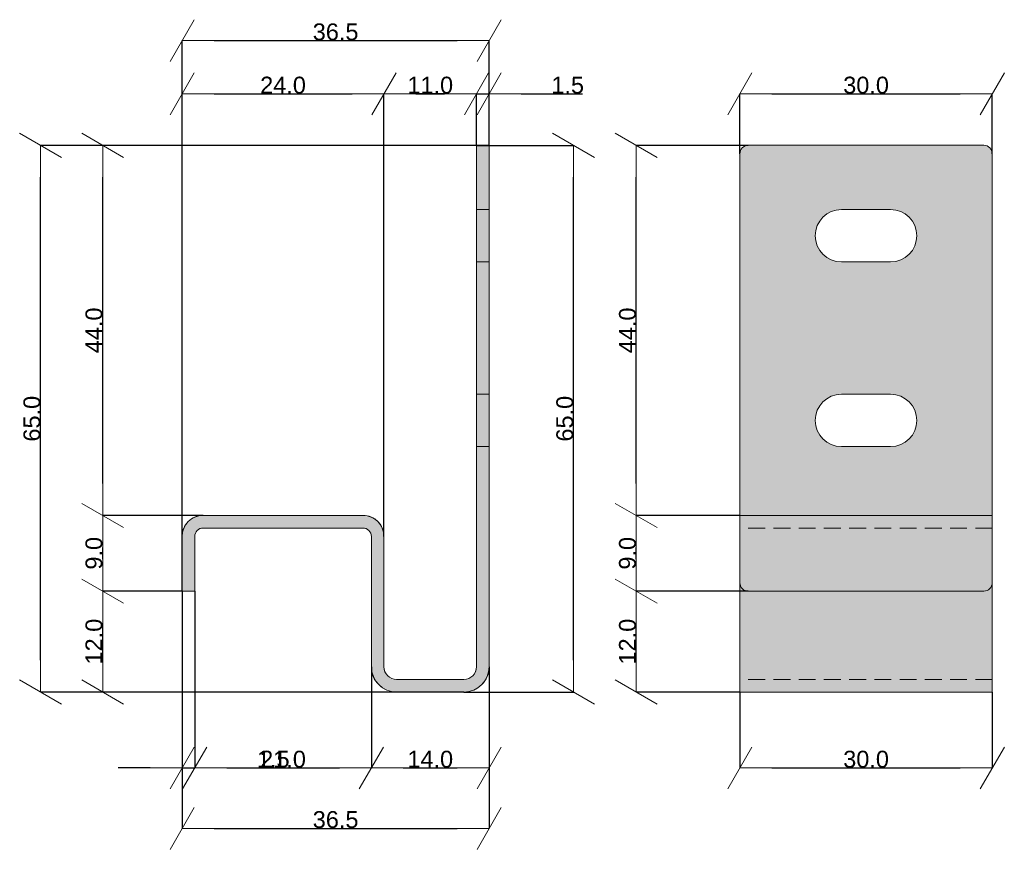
# Model space of a CAD drawing. Header units: millimetres. Extents: x -7814 to 55813, y 465 to 25965.
# Tile 105 of 112: x 48873 to 50044, y 21058 to 22044. Entities that reach past the tile are written whole.
import ezdxf

# ---------------------------------------------------------------- set-up
doc = ezdxf.new("R2010")
doc.units = ezdxf.units.MM
doc.linetypes.add('Hidden Line', pattern=[30, 20, -10])
doc.layers.add('2D Drafting - General102', color=254, linetype='Continuous', lineweight=13)
doc.layers.add('2D Drafting - General2', color=251, linetype='Continuous', lineweight=15)
doc.layers.add('Dimensioning - General', color=7, linetype='Continuous')
doc.styles.add('GENERATED_STYLE_1', font='arial.ttf')
doc.dimstyles.new('GENERATED_STYLE__3', dxfattribs={"dimtxt": 20, "dimasz": 38, "dimexe": 0.18, "dimexo": 0, "dimgap": 0.09, "dimtad": 1, "dimtih": 1, "dimtoh": 1, "dimdec": 1, "dimlfac": 0.1, "dimzin": 0, "dimdsep": 46, "dimtxsty": 'GENERATED_STYLE_1', "dimblk": 'ARROWHEAD_2', "dimblk1": 'ARROWHEAD_2', "dimblk2": 'ARROWHEAD_2', "dimcen": 0.09, "dimclrd": 161, "dimclre": 161, "dimclrt": 161, "dimadec": 0, "dimazin": 0, "dimtfac": 1, "dimtdec": 4, "dimtmove": 0, "dimatfit": 3, "dimfxl": 0, "dimtolj": 1, "dimtzin": 0, "dimarcsym": 0})
doc.dimstyles.new('GENERATED_STYLE__4', dxfattribs={"dimtxt": 20, "dimasz": 38, "dimexe": 0.18, "dimexo": 0, "dimgap": 0.09, "dimtad": 1, "dimdec": 1, "dimlfac": 0.1, "dimzin": 0, "dimdsep": 46, "dimtxsty": 'GENERATED_STYLE_1', "dimblk": 'ARROWHEAD_2', "dimblk1": 'ARROWHEAD_2', "dimblk2": 'ARROWHEAD_2', "dimcen": 0.09, "dimclrd": 161, "dimclre": 161, "dimclrt": 161, "dimadec": 0, "dimazin": 0, "dimtfac": 1, "dimtdec": 4, "dimtmove": 0, "dimatfit": 3, "dimfxl": 0, "dimtolj": 1, "dimtzin": 0, "dimarcsym": 0})

# ---------------------------------------------------------------- blocks, each defined once
blk = doc.blocks.new('ARROWHEAD_2')
at = {"color": 0, "linetype": 'Continuous', "lineweight": 0}
for p, q in [((-0.378, -0.655), (0.378, 0.655)), ((0, 0), (-1, 0))]:
    blk.add_line(p, q, dxfattribs=at)
blk = doc.blocks.new('*D162')
at = {"layer": 'Defpoints', "color": 0, "linetype": 'Continuous'}
for p in [(48898.1, 21895.1), (49431.3, 21895.1), (49401.3, 21245.1)]:
    blk.add_point(p, dxfattribs=at)
at = {"layer": 'Dimensioning - General', "color": 161, "linetype": 'Continuous', "lineweight": -2}
for p, q in [((49431.3, 21895.1), (48898, 21895.1)), ((48898.1, 21283.1), (48898.1, 21857.1)), ((49401.3, 21245.1), (48898, 21245.1))]:
    blk.add_line(p, q, dxfattribs=at)
at = {"layer": 'Dimensioning - General', "color": 161, "linetype": 'Continuous', "lineweight": -2, "xscale": 38.00000000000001, "yscale": 38.00000000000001, "zscale": 38.00000000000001}
for p, rotation in [((48898.1, 21895.1), 90), ((48898.1, 21245.1), 270)]:
    blk.add_blockref('ARROWHEAD_2', p, dxfattribs=dict(at, rotation=rotation))
at = {"layer": 'Dimensioning - General', "color": 161, "linetype": 'Continuous', "lineweight": 25, "insert": (48887.8, 21570.1), "char_height": 20, "attachment_point": 5, "rotation": 90, "style": 'GENERATED_STYLE_1'}
blk.add_mtext('\\A1;65.0', dxfattribs=at)
blk = doc.blocks.new('*D163')
at = {"layer": 'Defpoints', "color": 0, "linetype": 'Continuous'}
for p in [(49416.3, 21895.1), (49531.6, 21895.1), (49401.3, 21245.1)]:
    blk.add_point(p, dxfattribs=at)
at = {"layer": 'Dimensioning - General', "color": 161, "linetype": 'Continuous', "lineweight": -2}
for p, q in [((49416.3, 21895.1), (49531.8, 21895.1)), ((49531.6, 21283.1), (49531.6, 21857.1)), ((49401.3, 21245.1), (49531.8, 21245.1))]:
    blk.add_line(p, q, dxfattribs=at)
at = {"layer": 'Dimensioning - General', "color": 161, "linetype": 'Continuous', "lineweight": -2, "xscale": 38.00000000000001, "yscale": 38.00000000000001, "zscale": 38.00000000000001}
for p, rotation in [((49531.6, 21895.1), 90), ((49531.6, 21245.1), 270)]:
    blk.add_blockref('ARROWHEAD_2', p, dxfattribs=dict(at, rotation=rotation))
at = {"layer": 'Dimensioning - General', "color": 161, "linetype": 'Continuous', "lineweight": 25, "insert": (49521.3, 21570.1), "char_height": 20, "attachment_point": 5, "rotation": 90, "style": 'GENERATED_STYLE_1'}
blk.add_mtext('\\A1;65.0', dxfattribs=at)
blk = doc.blocks.new('*D164')
at = {"layer": 'Defpoints', "color": 0, "linetype": 'Continuous'}
for p in [(49606.1, 21365.1), (49739.4, 21365.1), (49729.4, 21245.1)]:
    blk.add_point(p, dxfattribs=at)
at = {"layer": 'Dimensioning - General', "color": 161, "linetype": 'Continuous', "lineweight": -2}
for p, q in [((49739.4, 21365.1), (49605.9, 21365.1)), ((49606.1, 21283.1), (49606.1, 21327.1)), ((49729.4, 21245.1), (49605.9, 21245.1))]:
    blk.add_line(p, q, dxfattribs=at)
at = {"layer": 'Dimensioning - General', "color": 161, "linetype": 'Continuous', "lineweight": -2, "xscale": 38.00000000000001, "yscale": 38.00000000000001, "zscale": 38.00000000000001}
for p, rotation in [((49606.1, 21365.1), 90), ((49606.1, 21245.1), 270)]:
    blk.add_blockref('ARROWHEAD_2', p, dxfattribs=dict(at, rotation=rotation))
at = {"layer": 'Dimensioning - General', "color": 161, "linetype": 'Continuous', "lineweight": 25, "insert": (49595.8, 21305.1), "char_height": 20, "attachment_point": 5, "rotation": 90, "style": 'GENERATED_STYLE_1'}
blk.add_mtext('\\A1;12.0', dxfattribs=at)
blk = doc.blocks.new('*D165')
at = {"layer": 'Defpoints', "color": 0, "linetype": 'Continuous'}
for p in [(49606.1, 21455.1), (49729.4, 21455.1), (49739.4, 21365.1)]:
    blk.add_point(p, dxfattribs=at)
at = {"layer": 'Dimensioning - General', "color": 161, "linetype": 'Continuous', "lineweight": -2}
for p, q in [((49729.4, 21455.1), (49605.9, 21455.1)), ((49606.1, 21403.1), (49606.1, 21417.1)), ((49739.4, 21365.1), (49605.9, 21365.1))]:
    blk.add_line(p, q, dxfattribs=at)
at = {"layer": 'Dimensioning - General', "color": 161, "linetype": 'Continuous', "lineweight": -2, "xscale": 38.00000000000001, "yscale": 38.00000000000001, "zscale": 38.00000000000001}
for p, rotation in [((49606.1, 21455.1), 90), ((49606.1, 21365.1), 270)]:
    blk.add_blockref('ARROWHEAD_2', p, dxfattribs=dict(at, rotation=rotation))
at = {"layer": 'Dimensioning - General', "color": 161, "linetype": 'Continuous', "lineweight": 25, "insert": (49595.8, 21410.1), "char_height": 20, "attachment_point": 5, "rotation": 90, "style": 'GENERATED_STYLE_1'}
blk.add_mtext('\\A1;9.0', dxfattribs=at)
blk = doc.blocks.new('*D166')
at = {"layer": 'Defpoints', "color": 0, "linetype": 'Continuous'}
for p in [(49606.1, 21895.1), (49739.4, 21895.1), (49729.4, 21455.1)]:
    blk.add_point(p, dxfattribs=at)
at = {"layer": 'Dimensioning - General', "color": 161, "linetype": 'Continuous', "lineweight": -2}
for p, q in [((49739.4, 21895.1), (49605.9, 21895.1)), ((49606.1, 21493.1), (49606.1, 21857.1)), ((49729.4, 21455.1), (49605.9, 21455.1))]:
    blk.add_line(p, q, dxfattribs=at)
at = {"layer": 'Dimensioning - General', "color": 161, "linetype": 'Continuous', "lineweight": -2, "xscale": 38.00000000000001, "yscale": 38.00000000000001, "zscale": 38.00000000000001}
for p, rotation in [((49606.1, 21895.1), 90), ((49606.1, 21455.1), 270)]:
    blk.add_blockref('ARROWHEAD_2', p, dxfattribs=dict(at, rotation=rotation))
at = {"layer": 'Dimensioning - General', "color": 161, "linetype": 'Continuous', "lineweight": 25, "insert": (49595.8, 21675.1), "char_height": 20, "attachment_point": 5, "rotation": 90, "style": 'GENERATED_STYLE_1'}
blk.add_mtext('\\A1;44.0', dxfattribs=at)
blk = doc.blocks.new('*D167')
at = {"layer": 'Defpoints', "color": 0, "linetype": 'Continuous'}
for p in [(50029.4, 21956.3), (49729.4, 21885.1), (50029.4, 21885.1)]:
    blk.add_point(p, dxfattribs=at)
at = {"layer": 'Dimensioning - General', "color": 161, "linetype": 'Continuous', "lineweight": -2}
for p, q in [((49729.4, 21885.1), (49729.4, 21956.4)), ((49767.4, 21956.3), (49991.4, 21956.3)), ((50029.4, 21885.1), (50029.4, 21956.4))]:
    blk.add_line(p, q, dxfattribs=at)
at = {"layer": 'Dimensioning - General', "color": 161, "linetype": 'Continuous', "lineweight": -2, "xscale": 38.00000000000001, "yscale": 38.00000000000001, "zscale": 38.00000000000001, "rotation": 180}
blk.add_blockref('ARROWHEAD_2', (49729.4, 21956.3), dxfattribs=at)
at = {"layer": 'Dimensioning - General', "color": 161, "linetype": 'Continuous', "lineweight": -2, "xscale": 38.00000000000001, "yscale": 38.00000000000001, "zscale": 38.00000000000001}
blk.add_blockref('ARROWHEAD_2', (50029.4, 21956.3), dxfattribs=at)
at = {"layer": 'Dimensioning - General', "color": 161, "linetype": 'Continuous', "lineweight": 25, "insert": (49879.4, 21966.6), "char_height": 20, "attachment_point": 5, "style": 'GENERATED_STYLE_1'}
blk.add_mtext('\\A1;30.0', dxfattribs=at)
blk = doc.blocks.new('*D168')
at = {"layer": 'Defpoints', "color": 0, "linetype": 'Continuous'}
for p in [(49306.3, 21956.3), (49306.3, 21430.1), (49066.3, 21365.1)]:
    blk.add_point(p, dxfattribs=at)
at = {"layer": 'Dimensioning - General', "color": 161, "linetype": 'Continuous', "lineweight": -2}
for p, q in [((49066.3, 21365.1), (49066.3, 21956.4)), ((49104.3, 21956.3), (49268.3, 21956.3)), ((49306.3, 21430.1), (49306.3, 21956.4))]:
    blk.add_line(p, q, dxfattribs=at)
at = {"layer": 'Dimensioning - General', "color": 161, "linetype": 'Continuous', "lineweight": -2, "xscale": 38.00000000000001, "yscale": 38.00000000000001, "zscale": 38.00000000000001, "rotation": 180}
blk.add_blockref('ARROWHEAD_2', (49066.3, 21956.3), dxfattribs=at)
at = {"layer": 'Dimensioning - General', "color": 161, "linetype": 'Continuous', "lineweight": -2, "xscale": 38.00000000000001, "yscale": 38.00000000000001, "zscale": 38.00000000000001}
blk.add_blockref('ARROWHEAD_2', (49306.3, 21956.3), dxfattribs=at)
at = {"layer": 'Dimensioning - General', "color": 161, "linetype": 'Continuous', "lineweight": 25, "insert": (49186.3, 21966.6), "char_height": 20, "attachment_point": 5, "style": 'GENERATED_STYLE_1'}
blk.add_mtext('\\A1;24.0', dxfattribs=at)
blk = doc.blocks.new('*D169')
at = {"layer": 'Defpoints', "color": 0, "linetype": 'Continuous'}
for p in [(49416.3, 21956.3), (49416.3, 21895.1), (49306.3, 21430.1)]:
    blk.add_point(p, dxfattribs=at)
at = {"layer": 'Dimensioning - General', "color": 161, "linetype": 'Continuous', "lineweight": -2}
for p, q in [((49306.3, 21430.1), (49306.3, 21956.4)), ((49344.3, 21956.3), (49378.3, 21956.3)), ((49416.3, 21895.1), (49416.3, 21956.4))]:
    blk.add_line(p, q, dxfattribs=at)
at = {"layer": 'Dimensioning - General', "color": 161, "linetype": 'Continuous', "lineweight": -2, "xscale": 38.00000000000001, "yscale": 38.00000000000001, "zscale": 38.00000000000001, "rotation": 180}
blk.add_blockref('ARROWHEAD_2', (49306.3, 21956.3), dxfattribs=at)
at = {"layer": 'Dimensioning - General', "color": 161, "linetype": 'Continuous', "lineweight": -2, "xscale": 38.00000000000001, "yscale": 38.00000000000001, "zscale": 38.00000000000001}
blk.add_blockref('ARROWHEAD_2', (49416.3, 21956.3), dxfattribs=at)
at = {"layer": 'Dimensioning - General', "color": 161, "linetype": 'Continuous', "lineweight": 25, "insert": (49361.3, 21966.6), "char_height": 20, "attachment_point": 5, "style": 'GENERATED_STYLE_1'}
blk.add_mtext('\\A1;11.0', dxfattribs=at)
blk = doc.blocks.new('*D170')
at = {"layer": 'Defpoints', "color": 0, "linetype": 'Continuous'}
for p in [(49431.3, 21956.3), (49416.3, 21895.1), (49431.3, 21895.1)]:
    blk.add_point(p, dxfattribs=at)
at = {"layer": 'Dimensioning - General', "color": 161, "linetype": 'Continuous', "lineweight": -2}
for p, q in [((49378.3, 21956.3), (49340.3, 21956.3)), ((49416.3, 21895.1), (49416.3, 21956.4)), ((49416.3, 21956.3), (49431.3, 21956.3)), ((49431.3, 21895.1), (49431.3, 21956.4)), ((49469.3, 21956.3), (49542.1, 21956.3))]:
    blk.add_line(p, q, dxfattribs=at)
at = {"layer": 'Dimensioning - General', "color": 161, "linetype": 'Continuous', "lineweight": -2, "xscale": 38.00000000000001, "yscale": 38.00000000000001, "zscale": 38.00000000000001}
blk.add_blockref('ARROWHEAD_2', (49416.3, 21956.3), dxfattribs=at)
at = {"layer": 'Dimensioning - General', "color": 161, "linetype": 'Continuous', "lineweight": -2, "xscale": 38.00000000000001, "yscale": 38.00000000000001, "zscale": 38.00000000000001, "rotation": 180}
blk.add_blockref('ARROWHEAD_2', (49431.3, 21956.3), dxfattribs=at)
at = {"layer": 'Dimensioning - General', "color": 161, "linetype": 'Continuous', "lineweight": 25, "insert": (49524.7, 21966.6), "char_height": 20, "attachment_point": 5, "style": 'GENERATED_STYLE_1'}
blk.add_mtext('\\A1;1.5', dxfattribs=at)
blk = doc.blocks.new('*D171')
at = {"layer": 'Defpoints', "color": 0, "linetype": 'Continuous'}
for p in [(49431.3, 22019.6), (49431.3, 21895.1), (49066.3, 21365.1)]:
    blk.add_point(p, dxfattribs=at)
at = {"layer": 'Dimensioning - General', "color": 161, "linetype": 'Continuous', "lineweight": -2}
for p, q in [((49066.3, 21365.1), (49066.3, 22019.8)), ((49104.3, 22019.6), (49393.3, 22019.6)), ((49431.3, 21895.1), (49431.3, 22019.8))]:
    blk.add_line(p, q, dxfattribs=at)
at = {"layer": 'Dimensioning - General', "color": 161, "linetype": 'Continuous', "lineweight": -2, "xscale": 38.00000000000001, "yscale": 38.00000000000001, "zscale": 38.00000000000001, "rotation": 180}
blk.add_blockref('ARROWHEAD_2', (49066.3, 22019.6), dxfattribs=at)
at = {"layer": 'Dimensioning - General', "color": 161, "linetype": 'Continuous', "lineweight": -2, "xscale": 38.00000000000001, "yscale": 38.00000000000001, "zscale": 38.00000000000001}
blk.add_blockref('ARROWHEAD_2', (49431.3, 22019.6), dxfattribs=at)
at = {"layer": 'Dimensioning - General', "color": 161, "linetype": 'Continuous', "lineweight": 25, "insert": (49248.8, 22029.9), "char_height": 20, "attachment_point": 5, "style": 'GENERATED_STYLE_1'}
blk.add_mtext('\\A1;36.5', dxfattribs=at)
blk = doc.blocks.new('*D172')
at = {"layer": 'Defpoints', "color": 0, "linetype": 'Continuous'}
for p in [(48971.9, 21365.1), (49066.3, 21365.1), (49321.3, 21245.1)]:
    blk.add_point(p, dxfattribs=at)
at = {"layer": 'Dimensioning - General', "color": 161, "linetype": 'Continuous', "lineweight": -2}
for p, q in [((49066.3, 21365.1), (48971.7, 21365.1)), ((48971.9, 21283.1), (48971.9, 21327.1)), ((49321.3, 21245.1), (48971.7, 21245.1))]:
    blk.add_line(p, q, dxfattribs=at)
at = {"layer": 'Dimensioning - General', "color": 161, "linetype": 'Continuous', "lineweight": -2, "xscale": 38.00000000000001, "yscale": 38.00000000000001, "zscale": 38.00000000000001}
for p, rotation in [((48971.9, 21365.1), 90), ((48971.9, 21245.1), 270)]:
    blk.add_blockref('ARROWHEAD_2', p, dxfattribs=dict(at, rotation=rotation))
at = {"layer": 'Dimensioning - General', "color": 161, "linetype": 'Continuous', "lineweight": 25, "insert": (48961.6, 21305.1), "char_height": 20, "attachment_point": 5, "rotation": 90, "style": 'GENERATED_STYLE_1'}
blk.add_mtext('\\A1;12.0', dxfattribs=at)
blk = doc.blocks.new('*D173')
at = {"layer": 'Defpoints', "color": 0, "linetype": 'Continuous'}
for p in [(48971.9, 21455.1), (49091.3, 21455.1), (49066.3, 21365.1)]:
    blk.add_point(p, dxfattribs=at)
at = {"layer": 'Dimensioning - General', "color": 161, "linetype": 'Continuous', "lineweight": -2}
for p, q in [((49091.3, 21455.1), (48971.7, 21455.1)), ((48971.9, 21403.1), (48971.9, 21417.1)), ((49066.3, 21365.1), (48971.7, 21365.1))]:
    blk.add_line(p, q, dxfattribs=at)
at = {"layer": 'Dimensioning - General', "color": 161, "linetype": 'Continuous', "lineweight": -2, "xscale": 38.00000000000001, "yscale": 38.00000000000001, "zscale": 38.00000000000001}
for p, rotation in [((48971.9, 21455.1), 90), ((48971.9, 21365.1), 270)]:
    blk.add_blockref('ARROWHEAD_2', p, dxfattribs=dict(at, rotation=rotation))
at = {"layer": 'Dimensioning - General', "color": 161, "linetype": 'Continuous', "lineweight": 25, "insert": (48961.6, 21410.1), "char_height": 20, "attachment_point": 5, "rotation": 90, "style": 'GENERATED_STYLE_1'}
blk.add_mtext('\\A1;9.0', dxfattribs=at)
blk = doc.blocks.new('*D174')
at = {"layer": 'Defpoints', "color": 0, "linetype": 'Continuous'}
for p in [(48971.9, 21895.1), (49416.3, 21895.1), (49091.3, 21455.1)]:
    blk.add_point(p, dxfattribs=at)
at = {"layer": 'Dimensioning - General', "color": 161, "linetype": 'Continuous', "lineweight": -2}
for p, q in [((49416.3, 21895.1), (48971.7, 21895.1)), ((48971.9, 21493.1), (48971.9, 21857.1)), ((49091.3, 21455.1), (48971.7, 21455.1))]:
    blk.add_line(p, q, dxfattribs=at)
at = {"layer": 'Dimensioning - General', "color": 161, "linetype": 'Continuous', "lineweight": -2, "xscale": 38.00000000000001, "yscale": 38.00000000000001, "zscale": 38.00000000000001}
for p, rotation in [((48971.9, 21895.1), 90), ((48971.9, 21455.1), 270)]:
    blk.add_blockref('ARROWHEAD_2', p, dxfattribs=dict(at, rotation=rotation))
at = {"layer": 'Dimensioning - General', "color": 161, "linetype": 'Continuous', "lineweight": 25, "insert": (48961.6, 21675.1), "char_height": 20, "attachment_point": 5, "rotation": 90, "style": 'GENERATED_STYLE_1'}
blk.add_mtext('\\A1;44.0', dxfattribs=at)
blk = doc.blocks.new('*D175')
at = {"layer": 'Defpoints', "color": 0, "linetype": 'Continuous'}
for p in [(49066.3, 21365.1), (49081.3, 21365.1), (49081.3, 21154.9)]:
    blk.add_point(p, dxfattribs=at)
at = {"layer": 'Dimensioning - General', "color": 161, "linetype": 'Continuous', "lineweight": -2}
for p, q in [((49066.3, 21365.1), (49066.3, 21154.8)), ((49081.3, 21365.1), (49081.3, 21154.8)), ((49028.3, 21154.9), (48990.3, 21154.9)), ((49066.3, 21154.9), (49081.3, 21154.9)), ((49119.3, 21154.9), (49192.1, 21154.9))]:
    blk.add_line(p, q, dxfattribs=at)
at = {"layer": 'Dimensioning - General', "color": 161, "linetype": 'Continuous', "lineweight": -2, "xscale": 38.00000000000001, "yscale": 38.00000000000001, "zscale": 38.00000000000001}
blk.add_blockref('ARROWHEAD_2', (49066.3, 21154.9), dxfattribs=at)
at = {"layer": 'Dimensioning - General', "color": 161, "linetype": 'Continuous', "lineweight": -2, "xscale": 38.00000000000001, "yscale": 38.00000000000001, "zscale": 38.00000000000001, "rotation": 180}
blk.add_blockref('ARROWHEAD_2', (49081.3, 21154.9), dxfattribs=at)
at = {"layer": 'Dimensioning - General', "color": 161, "linetype": 'Continuous', "lineweight": 25, "insert": (49174.7, 21165.2), "char_height": 20, "attachment_point": 5, "style": 'GENERATED_STYLE_1'}
blk.add_mtext('\\A1;1.5', dxfattribs=at)
blk = doc.blocks.new('*D176')
at = {"layer": 'Defpoints', "color": 0, "linetype": 'Continuous'}
for p in [(49081.3, 21365.1), (49291.3, 21275.1), (49291.3, 21154.9)]:
    blk.add_point(p, dxfattribs=at)
at = {"layer": 'Dimensioning - General', "color": 161, "linetype": 'Continuous', "lineweight": -2}
for p, q in [((49081.3, 21365.1), (49081.3, 21154.8)), ((49291.3, 21275.1), (49291.3, 21154.8)), ((49119.3, 21154.9), (49253.3, 21154.9))]:
    blk.add_line(p, q, dxfattribs=at)
at = {"layer": 'Dimensioning - General', "color": 161, "linetype": 'Continuous', "lineweight": -2, "xscale": 38.00000000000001, "yscale": 38.00000000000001, "zscale": 38.00000000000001, "rotation": 180}
blk.add_blockref('ARROWHEAD_2', (49081.3, 21154.9), dxfattribs=at)
at = {"layer": 'Dimensioning - General', "color": 161, "linetype": 'Continuous', "lineweight": -2, "xscale": 38.00000000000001, "yscale": 38.00000000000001, "zscale": 38.00000000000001}
blk.add_blockref('ARROWHEAD_2', (49291.3, 21154.9), dxfattribs=at)
at = {"layer": 'Dimensioning - General', "color": 161, "linetype": 'Continuous', "lineweight": 25, "insert": (49186.3, 21165.2), "char_height": 20, "attachment_point": 5, "style": 'GENERATED_STYLE_1'}
blk.add_mtext('\\A1;21.0', dxfattribs=at)
blk = doc.blocks.new('*D177')
at = {"layer": 'Defpoints', "color": 0, "linetype": 'Continuous'}
for p in [(49291.3, 21275.1), (49431.3, 21275.1), (49431.3, 21154.9)]:
    blk.add_point(p, dxfattribs=at)
at = {"layer": 'Dimensioning - General', "color": 161, "linetype": 'Continuous', "lineweight": -2}
for p, q in [((49291.3, 21275.1), (49291.3, 21154.8)), ((49431.3, 21275.1), (49431.3, 21154.8)), ((49329.3, 21154.9), (49393.3, 21154.9))]:
    blk.add_line(p, q, dxfattribs=at)
at = {"layer": 'Dimensioning - General', "color": 161, "linetype": 'Continuous', "lineweight": -2, "xscale": 38.00000000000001, "yscale": 38.00000000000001, "zscale": 38.00000000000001, "rotation": 180}
blk.add_blockref('ARROWHEAD_2', (49291.3, 21154.9), dxfattribs=at)
at = {"layer": 'Dimensioning - General', "color": 161, "linetype": 'Continuous', "lineweight": -2, "xscale": 38.00000000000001, "yscale": 38.00000000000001, "zscale": 38.00000000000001}
blk.add_blockref('ARROWHEAD_2', (49431.3, 21154.9), dxfattribs=at)
at = {"layer": 'Dimensioning - General', "color": 161, "linetype": 'Continuous', "lineweight": 25, "insert": (49361.3, 21165.2), "char_height": 20, "attachment_point": 5, "style": 'GENERATED_STYLE_1'}
blk.add_mtext('\\A1;14.0', dxfattribs=at)
blk = doc.blocks.new('*D178')
at = {"layer": 'Defpoints', "color": 0, "linetype": 'Continuous'}
for p in [(49066.3, 21365.1), (49431.3, 21275.1), (49431.3, 21083)]:
    blk.add_point(p, dxfattribs=at)
at = {"layer": 'Dimensioning - General', "color": 161, "linetype": 'Continuous', "lineweight": -2}
for p, q in [((49066.3, 21365.1), (49066.3, 21082.9)), ((49431.3, 21275.1), (49431.3, 21082.9)), ((49104.3, 21083), (49393.3, 21083))]:
    blk.add_line(p, q, dxfattribs=at)
at = {"layer": 'Dimensioning - General', "color": 161, "linetype": 'Continuous', "lineweight": -2, "xscale": 38.00000000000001, "yscale": 38.00000000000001, "zscale": 38.00000000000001, "rotation": 180}
blk.add_blockref('ARROWHEAD_2', (49066.3, 21083), dxfattribs=at)
at = {"layer": 'Dimensioning - General', "color": 161, "linetype": 'Continuous', "lineweight": -2, "xscale": 38.00000000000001, "yscale": 38.00000000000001, "zscale": 38.00000000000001}
blk.add_blockref('ARROWHEAD_2', (49431.3, 21083), dxfattribs=at)
at = {"layer": 'Dimensioning - General', "color": 161, "linetype": 'Continuous', "lineweight": 25, "insert": (49248.8, 21093.4), "char_height": 20, "attachment_point": 5, "style": 'GENERATED_STYLE_1'}
blk.add_mtext('\\A1;36.5', dxfattribs=at)
blk = doc.blocks.new('*D179')
at = {"layer": 'Defpoints', "color": 0, "linetype": 'Continuous'}
for p in [(49729.4, 21245.1), (50029.4, 21245.1), (50029.4, 21154.9)]:
    blk.add_point(p, dxfattribs=at)
at = {"layer": 'Dimensioning - General', "color": 161, "linetype": 'Continuous', "lineweight": -2}
for p, q in [((49729.4, 21245.1), (49729.4, 21154.8)), ((50029.4, 21245.1), (50029.4, 21154.8)), ((49767.4, 21154.9), (49991.4, 21154.9))]:
    blk.add_line(p, q, dxfattribs=at)
at = {"layer": 'Dimensioning - General', "color": 161, "linetype": 'Continuous', "lineweight": -2, "xscale": 38.00000000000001, "yscale": 38.00000000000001, "zscale": 38.00000000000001, "rotation": 180}
blk.add_blockref('ARROWHEAD_2', (49729.4, 21154.9), dxfattribs=at)
at = {"layer": 'Dimensioning - General', "color": 161, "linetype": 'Continuous', "lineweight": -2, "xscale": 38.00000000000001, "yscale": 38.00000000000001, "zscale": 38.00000000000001}
blk.add_blockref('ARROWHEAD_2', (50029.4, 21154.9), dxfattribs=at)
at = {"layer": 'Dimensioning - General', "color": 161, "linetype": 'Continuous', "lineweight": 25, "insert": (49879.4, 21165.2), "char_height": 20, "attachment_point": 5, "style": 'GENERATED_STYLE_1'}
blk.add_mtext('\\A1;30.0', dxfattribs=at)

msp = doc.modelspace()

# ---------------------------------------------------------------- hatches: boundary and pattern name
at = {"layer": '2D Drafting - General102', "linetype": 'Continuous'}
h = msp.add_hatch(color=256, dxfattribs=at)
edge = h.paths.add_edge_path()
edge.add_arc((49091.29, 21430.15), 10, 90, 180)
edge.add_line((49081.29, 21430.15), (49081.29, 21365.15))
edge.add_line((49081.29, 21365.15), (49066.29, 21365.15))
edge.add_line((49066.29, 21365.15), (49066.29, 21430.15))
edge.add_arc((49091.29, 21430.15), 25, 90, 180, ccw=False)
edge.add_line((49091.29, 21455.15), (49281.29, 21455.15))
edge.add_arc((49281.29, 21430.15), 25, 0, 90, ccw=False)
edge.add_line((49306.29, 21430.15), (49306.29, 21275.15))
edge.add_arc((49321.29, 21275.15), 15, 180, 270)
edge.add_line((49321.29, 21260.15), (49401.29, 21260.15))
edge.add_arc((49401.29, 21275.15), 15, 270, 360)
edge.add_line((49416.29, 21275.15), (49416.29, 21895.15))
edge.add_line((49416.29, 21895.15), (49431.29, 21895.15))
edge.add_line((49431.29, 21895.15), (49431.29, 21275.15))
edge.add_arc((49401.29, 21275.15), 30, -90, 0, ccw=False)
edge.add_line((49401.29, 21245.15), (49321.29, 21245.15))
edge.add_arc((49321.29, 21275.15), 30, 180, 270, ccw=False)
edge.add_line((49291.29, 21275.15), (49291.29, 21430.15))
edge.add_arc((49281.29, 21430.15), 10, 0, 90)
edge.add_line((49281.29, 21440.15), (49091.29, 21440.15))
h = msp.add_hatch(color=256, dxfattribs=at)
edge = h.paths.add_edge_path()
edge.add_line((50029.36, 21375.15), (50029.36, 21885.15))
edge.add_arc((50019.36, 21885.15), 10, 0, 90)
edge.add_line((50019.36, 21895.15), (49739.36, 21895.15))
edge.add_arc((49739.36, 21885.15), 10, 90, 180)
edge.add_line((49729.36, 21885.15), (49729.36, 21375.15))
edge.add_arc((49739.36, 21375.15), 10, 180, 270)
edge.add_line((49739.36, 21365.15), (50019.36, 21365.15))
edge.add_arc((50019.36, 21375.15), 10, 270, 360)
edge = h.paths.add_edge_path(flags=16)
edge.add_line((49850.1, 21818.82), (49908.61, 21818.82))
edge.add_arc((49908.61, 21787.66), 31.16, -90, 90, ccw=False)
edge.add_line((49908.61, 21756.5), (49850.1, 21756.5))
edge.add_arc((49850.1, 21787.66), 31.16, 90, 270, ccw=False)
edge = h.paths.add_edge_path(flags=16)
edge.add_line((49850.1, 21599.19), (49908.61, 21599.19))
edge.add_arc((49908.61, 21568.03), 31.16, -90, 90, ccw=False)
edge.add_line((49908.61, 21536.87), (49850.1, 21536.87))
edge.add_arc((49850.1, 21568.03), 31.16, 90, 270, ccw=False)
h = msp.add_hatch(color=256, dxfattribs=at)
edge = h.paths.add_edge_path()
edge.add_line((49729.36, 21245.15), (50029.36, 21245.15))
edge.add_line((50029.36, 21245.15), (50029.36, 21365.15))
edge.add_line((50029.36, 21365.15), (50029.36, 21375.15))
edge.add_arc((50019.36, 21375.15), 10, -90, 0, ccw=False)
edge.add_line((50019.36, 21365.15), (49739.36, 21365.15))
edge.add_arc((49739.36, 21375.15), 10, 180, 270, ccw=False)
edge.add_line((49729.36, 21375.15), (49729.36, 21365.15))
edge.add_line((49729.36, 21365.15), (49729.36, 21245.15))

# ---------------------------------------------------------------- linework, layer by layer
at = {"layer": '2D Drafting - General2', "linetype": 'Continuous'}
for p, q in [((49416.29, 21895.15), (49416.29, 21275.15)), ((49431.29, 21895.15), (49416.29, 21895.15)), ((49431.29, 21895.15), (49431.29, 21275.15)), ((49416.29, 21818.82), (49431.29, 21818.82)), ((49850.1, 21818.82), (49908.61, 21818.82)), ((49416.29, 21756.5), (49431.29, 21756.5)), ((49850.1, 21756.5), (49908.61, 21756.5)), ((49416.29, 21599.19), (49431.29, 21599.19)), ((49850.1, 21599.19), (49908.61, 21599.19)), ((49416.29, 21536.87), (49431.29, 21536.87)), ((49850.1, 21536.87), (49908.61, 21536.87)), ((49281.29, 21455.15), (49091.29, 21455.15)), ((50029.36, 21455.15), (49729.36, 21455.15)), ((49281.29, 21440.15), (49091.29, 21440.15)), ((49066.29, 21365.15), (49066.29, 21430.15)), ((49081.29, 21365.15), (49081.29, 21430.15)), ((49291.29, 21275.15), (49291.29, 21430.15)), ((49306.29, 21275.15), (49306.29, 21430.15)), ((49066.29, 21365.15), (49081.29, 21365.15)), ((49401.29, 21260.15), (49321.29, 21260.15)), ((49401.29, 21245.15), (49321.29, 21245.15)), ((50029.36, 21245.15), (49729.36, 21245.15))]:
    msp.add_line(p, q, dxfattribs=at)
at = {"layer": '2D Drafting - General2', "linetype": 'Hidden Line'}
for p, q in [((50029.36, 21440.15), (49729.36, 21440.15)), ((50029.36, 21260.15), (49729.36, 21260.15))]:
    msp.add_line(p, q, dxfattribs=at)
at = {"layer": '2D Drafting - General2', "linetype": 'Continuous', "flags": 128}
for points in [[(49091.29, 21440.15, 0.4142136), (49081.29, 21430.15), (49081.29, 21365.15), (49066.29, 21365.15), (49066.29, 21430.15, -0.4142136), (49091.29, 21455.15), (49281.29, 21455.15, -0.4142136), (49306.29, 21430.15), (49306.29, 21275.15, 0.4142136), (49321.29, 21260.15), (49401.29, 21260.15, 0.4142136), (49416.29, 21275.15), (49416.29, 21895.15), (49431.29, 21895.15), (49431.29, 21275.15, -0.4142136), (49401.29, 21245.15), (49321.29, 21245.15, -0.4142136), (49291.29, 21275.15), (49291.29, 21430.15, 0.4142136), (49281.29, 21440.15)], [(50029.36, 21375.15), (50029.36, 21885.15, 0.4142136), (50019.36, 21895.15), (49739.36, 21895.15, 0.4142136), (49729.36, 21885.15), (49729.36, 21375.15, 0.4142136), (49739.36, 21365.15), (50019.36, 21365.15, 0.4142136)], [(49850.1, 21818.82), (49908.61, 21818.82, -1), (49908.61, 21756.5), (49850.1, 21756.5, -1)], [(49850.1, 21599.19), (49908.61, 21599.19, -1), (49908.61, 21536.87), (49850.1, 21536.87, -1)], [(49729.36, 21245.15), (50029.36, 21245.15), (50029.36, 21365.15), (50029.36, 21375.15, -0.4142136), (50019.36, 21365.15), (49739.36, 21365.15, -0.4142136), (49729.36, 21375.15), (49729.36, 21365.15)]]:
    msp.add_lwpolyline(points, format="xyb", close=True, dxfattribs=at)
at = {"layer": '2D Drafting - General2', "linetype": 'Continuous'}
for centre, radius, start, end in [((49850.1, 21787.66), 31.16, 90, 270), ((49908.61, 21787.66), 31.16, 270, 90), ((49850.1, 21568.03), 31.16, 90, 270), ((49908.61, 21568.03), 31.16, 270, 90), ((49091.29, 21430.15), 25, 90, 180), ((49281.29, 21430.15), 25, 0, 90), ((49091.29, 21430.15), 10, 90, 180), ((49281.29, 21430.15), 10, 0, 90), ((49321.29, 21275.15), 30, 180, 270), ((49321.29, 21275.15), 15, 180, 270), ((49401.29, 21275.15), 30, 270, 0), ((49401.29, 21275.15), 15, 270, 0)]:
    msp.add_arc(centre, radius, start, end, dxfattribs=at)

# ---------------------------------------------------------------- dimensions: what is measured, and where the dimension line sits
at = {"layer": 'Dimensioning - General', "color": 161, "linetype": 'Continuous', "lineweight": 25}
for base, p1, p2, picture, middle in [((49431.29, 22019.6), (49066.29, 21365.15), (49431.29, 21895.15), '*D171', (49248.79, 22029.91)), ((49306.29, 21956.26), (49066.29, 21365.15), (49306.29, 21430.15), '*D168', (49186.29, 21966.57)), ((49416.29, 21956.26), (49306.29, 21430.15), (49416.29, 21895.15), '*D169', (49361.29, 21966.57)), ((49431.29, 21956.26), (49416.29, 21895.15), (49431.29, 21895.15), '*D170', (49524.72, 21966.57)), ((50029.36, 21956.26), (49729.36, 21885.15), (50029.36, 21885.15), '*D167', (49879.36, 21966.57)), ((49081.29, 21154.94), (49066.29, 21365.15), (49081.29, 21365.15), '*D175', (49174.72, 21165.24)), ((49431.29, 21083.04), (49066.29, 21365.15), (49431.29, 21275.15), '*D178', (49248.79, 21093.35)), ((49291.29, 21154.94), (49081.29, 21365.15), (49291.29, 21275.15), '*D176', (49186.29, 21165.24)), ((49431.29, 21154.94), (49291.29, 21275.15), (49431.29, 21275.15), '*D177', (49361.29, 21165.24)), ((50029.36, 21154.94), (49729.36, 21245.15), (50029.36, 21245.15), '*D179', (49879.36, 21165.25))]:
    dim = msp.add_linear_dim(base=base, p1=p1, p2=p2, dimstyle='GENERATED_STYLE__3', dxfattribs=at)
    dim.commit()
    dim.dimension.update_dxf_attribs({"geometry": picture, "text_midpoint": middle})
for base, p1, p2, picture, middle in [((48898.13, 21895.15), (49401.29, 21245.15), (49431.29, 21895.15), '*D162', (48887.83, 21570.15)), ((48971.88, 21895.15), (49091.29, 21455.15), (49416.29, 21895.15), '*D174', (48961.58, 21675.15)), ((49531.61, 21895.15), (49401.29, 21245.15), (49416.29, 21895.15), '*D163', (49521.31, 21570.15)), ((49606.09, 21895.15), (49729.36, 21455.15), (49739.36, 21895.15), '*D166', (49595.79, 21675.15)), ((48971.88, 21455.15), (49066.29, 21365.15), (49091.29, 21455.15), '*D173', (48961.58, 21410.15)), ((49606.09, 21455.15), (49739.36, 21365.15), (49729.36, 21455.15), '*D165', (49595.79, 21410.15)), ((48971.88, 21365.15), (49321.29, 21245.15), (49066.29, 21365.15), '*D172', (48961.58, 21305.15)), ((49606.09, 21365.15), (49729.36, 21245.15), (49739.36, 21365.15), '*D164', (49595.79, 21305.15))]:
    dim = msp.add_linear_dim(base=base, p1=p1, p2=p2, angle=90, dimstyle='GENERATED_STYLE__4', dxfattribs=at)
    dim.commit()
    dim.dimension.update_dxf_attribs({"geometry": picture, "text_midpoint": middle})

doc.saveas('drawing.dxf')
